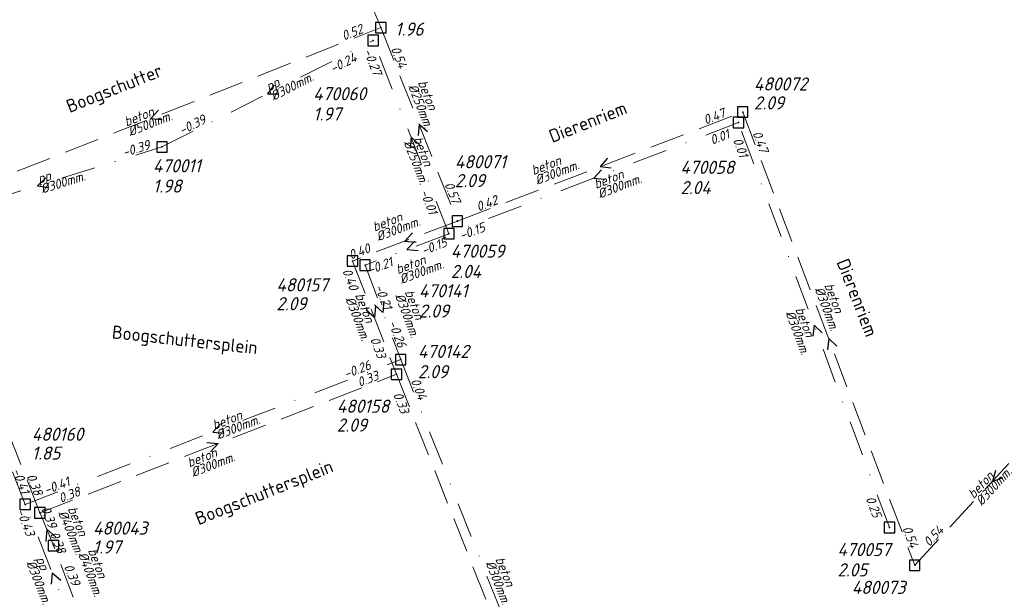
# Model space of a CAD drawing. Header units: metres. Extents: x 152202 to 157341, y 461610 to 468701.
# Tile 117 of 238: x 154988 to 155129, y 464130 to 464212. Entities that reach past the tile are written whole.
import ezdxf
from ezdxf.enums import TextEntityAlignment as Align

# ---------------------------------------------------------------- set-up
doc = ezdxf.new("R2010")
doc.units = ezdxf.units.M
doc.header["$PDMODE"] = 64
doc.header["$PDSIZE"] = 1.5
doc.linetypes.add('RI-HWA', pattern=[7.4, 5, -2.4])
doc.linetypes.add('RI-VWA', pattern=[11, 5, -3, 0, -3])
doc.layers.get('0').update_dxf_attribs({"linetype": 'CONTINUOUS'})
for name, color, linetype, lineweight in [('B-OI-RI-HWA-BOB-T18', 150, 'CONTINUOUS', 18), ('B-OI-RI-HWA-MATERIAAL-T18', 150, 'CONTINUOUS', 18), ('B-OI-RI-HWA-PUTDEKSELHOOGTE-T25', 150, 'CONTINUOUS', 25), ('B-OI-RI-HWA-PUTNUMMER-T25', 150, 'CONTINUOUS', 25), ('B-OI-RI-HWA_DIAMETER-T18', 150, 'CONTINUOUS', 18), ('B-OI-RI-HWA_RIOOLPUT-S', 150, 'CONTINUOUS', 25), ('B-OI-RI-HWA_TRANSPORTLEIDING-G', 150, 'RI-HWA', 18), ('B-OI-RI-STROOMRICHTING-S', 252, 'CONTINUOUS', 25), ('B-OI-RI-VWA-BOB-T18', 34, 'CONTINUOUS', 18), ('B-OI-RI-VWA-DIAMETER-T18', 34, 'CONTINUOUS', 18), ('B-OI-RI-VWA-MATERIAAL-T18', 34, 'CONTINUOUS', 18), ('B-OI-RI-VWA_PUTDEKSELHOOGTE-T25', 34, 'CONTINUOUS', 25), ('B-OI-RI-VWA_PUTNUMMER-T25', 34, 'CONTINUOUS', 25), ('B-OI-RI-VWA_RIOOLPUT-S', 34, 'CONTINUOUS', 25), ('B-OI-RI-VWA_TRANSPORTLEIDING-G', 34, 'RI-VWA', 18), ('B-RO-OG-TOPOGRAFIE-T18', 2, 'CONTINUOUS', 18)]:
    doc.layers.add(name, color=color, linetype=linetype, lineweight=lineweight)
doc.styles.add('NLCS-ISO-M200-T18', font='NLCS-ISO.ttf', dxfattribs={"height": 360})
doc.styles.add('NLCS-ISO-M750-T18_CURSIEF', font='NLCS-ISO.ttf', dxfattribs={"oblique": 15, "height": 1.35})
doc.styles.add('NLCS-ISO-M750-T25_CURSIEF', font='NLCS-ISO.ttf', dxfattribs={"oblique": 15, "height": 1.875})

# ---------------------------------------------------------------- blocks, each defined once
blk = doc.blocks.new('ACMAP_ANN_TEMPLATE_hwa-diam')
at = {"style": 'NLCS-ISO-M750-T18_CURSIEF', "oblique": 15}
blk.add_attdef('hwa-diam', (-3.7, -1.3), '', height=1.35, dxfattribs=at)
blk = doc.blocks.new('ACMAP_ANN_TEMPLATE_hwa-materiaal')
at = {"style": 'NLCS-ISO-M750-T18_CURSIEF', "oblique": 15}
blk.add_attdef('hwa-mat', (-3.7, 0.2), '', height=1.35, dxfattribs=at)
blk = doc.blocks.new('ACMAP_ANN_TEMPLATE_hwa-nap-l')
at = {"style": 'NLCS-ISO-M750-T18_CURSIEF', "oblique": 15}
blk.add_attdef('hwa-nap-l', (3.3, 0.2), '', height=1.35, dxfattribs=at)
blk = doc.blocks.new('ACMAP_ANN_TEMPLATE_hwa-nap-r')
at = {"style": 'NLCS-ISO-M750-T18_CURSIEF', "oblique": 15}
blk.add_attdef('hwa-nap-r', (-5.6, 0.2), '', height=1.35, dxfattribs=at)
blk = doc.blocks.new('ACMAP_ANN_TEMPLATE_vwa-diam')
at = {"style": 'NLCS-ISO-M750-T18_CURSIEF', "oblique": 15}
blk.add_attdef('vwa-diam', (0.3, -1.3), '', height=1.35, dxfattribs=at)
blk = doc.blocks.new('ACMAP_ANN_TEMPLATE_vwa-materiaal')
at = {"style": 'NLCS-ISO-M750-T18_CURSIEF', "oblique": 15}
blk.add_attdef('vwa-mat', (0.3, 0.2), '', height=1.35, dxfattribs=at)
blk = doc.blocks.new('ACMAP_ANN_TEMPLATE_vwa-nap-l')
at = {"style": 'NLCS-ISO-M750-T18_CURSIEF', "oblique": 15}
blk.add_attdef('vwa-nap-l', (3.3, 0.2), '', height=1.35, dxfattribs=at)
blk = doc.blocks.new('ACMAP_ANN_TEMPLATE_vwa-nap-r')
at = {"style": 'NLCS-ISO-M750-T18_CURSIEF', "oblique": 15}
blk.add_attdef('vwa-nap-r', (-5.6, 0.2), '', height=1.35, dxfattribs=at)
blk = doc.blocks.new('ACMAP_ANN_TEMPLATE_hwa-puth')
at = {"color": 0, "linetype": 'ByBlock', "style": 'NLCS-ISO-M750-T25_CURSIEF', "oblique": 15}
blk.add_attdef('hwa-puth', (-9, -6.8), '', height=1.88, dxfattribs=at)
blk = doc.blocks.new('ACMAP_ANN_TEMPLATE_hwa-putnr')
at = {"color": 0, "linetype": 'ByBlock', "style": 'NLCS-ISO-M750-T25_CURSIEF', "oblique": 15}
blk.add_attdef('hwa-putnr', (-9, -4.1), '', height=1.88, dxfattribs=at)
blk = doc.blocks.new('ACMAP_ANN_TEMPLATE_vwa-puth')
at = {"style": 'NLCS-ISO-M750-T25_CURSIEF', "oblique": 15}
blk.add_attdef('vwa-puth', (-3, 5), '', height=1.88, dxfattribs=at)
blk = doc.blocks.new('ACMAP_ANN_TEMPLATE_vwa-putnr')
at = {"style": 'NLCS-ISO-M750-T25_CURSIEF', "oblique": 15}
blk.add_attdef('vaw-putnr', (-3, 7.9), '', height=1.88, dxfattribs=at)

msp = doc.modelspace()

# ---------------------------------------------------------------- linework, layer by layer
at = {"layer": 'B-OI-RI-HWA_RIOOLPUT-S'}
for p in [(155039.36, 464211.07), (155091.1, 464199), (155050.3, 464183.4), (155035.3, 464177.7), (155041.6, 464161.5), (154990.6, 464141.7), (154992.55, 464137.01), (155115.7, 464134.2)]:
    msp.add_point(p, dxfattribs=at)
at = {"layer": 'B-OI-RI-HWA_TRANSPORTLEIDING-G'}
for p, q in [((155012.75, 464276.17), (155039.36, 464211.07)), ((154973.61, 464185.09), (155039.36, 464211.07)), ((155039.36, 464211.07), (155050.3, 464183.4)), ((155050.3, 464183.4), (155091.1, 464199)), ((155091.1, 464199), (155115.7, 464134.2)), ((154990.6, 464141.7), (154973.61, 464185.09)), ((155050.3, 464183.4), (155035.3, 464177.7)), ((155035.3, 464177.7), (155041.6, 464161.5)), ((154990.6, 464141.7), (155041.6, 464161.5)), ((155041.6, 464161.5), (155070.1, 464089.8)), ((155115.7, 464134.2), (155137.9, 464158.2)), ((154992.55, 464137.01), (154990.6, 464141.7)), ((154998.01, 464122.72), (154992.55, 464137.01))]:
    msp.add_line(p, q, dxfattribs=at)
at = {"layer": 'B-OI-RI-STROOMRICHTING-S'}
for points in [[(155024.12, 464202.91), (155023.16, 464201.61), (155024.77, 464201.62)], [(155007.56, 464199.28), (155006.48, 464198.08), (155008.09, 464197.94)], [(155046.03, 464196.16), (155044.83, 464197.23), (155044.69, 464195.63)], [(155044.88, 464194.33), (155043.68, 464195.41), (155043.54, 464193.81)], [(155071.79, 464192.39), (155070.7, 464191.2), (155072.3, 464191.04)], [(155070.89, 464190.74), (155069.8, 464189.55), (155071.4, 464189.39)], [(154991.44, 464189.59), (154990.28, 464188.47), (154991.87, 464188.22)], [(155043.89, 464181.73), (155042.8, 464180.55), (155044.4, 464180.39)], [(155044.2, 464180.53), (155043.1, 464179.35), (155044.7, 464179.18)], [(155039.81, 464171.95), (155039.65, 464170.35), (155038.47, 464171.44)], [(155038.6, 464171.2), (155038.45, 464169.6), (155037.26, 464170.68)], [(155102.48, 464167.45), (155101.3, 464168.55), (155101.13, 464166.95)], [(155104.58, 464165.51), (155103.4, 464166.6), (155103.24, 464165)], [(155016.43, 464154.44), (155015.35, 464153.25), (155016.95, 464153.1)], [(155014.5, 464151.75), (155016.1, 464151.6), (155015.02, 464150.41)], [(155127.25, 464147.75), (155126.8, 464146.2), (155128.31, 464146.77)], [(154992.89, 464138.21), (154991.58, 464139.35), (154991.45, 464137.62)], [(154993.58, 464132.01), (154992.38, 464133.09), (154992.24, 464131.48)]]:
    msp.add_lwpolyline(points, dxfattribs=at)
at = {"layer": 'B-OI-RI-VWA_RIOOLPUT-S'}
for p in [(155038.26, 464209.22), (155090.5, 464197.5), (155008.056, 464194.01), (155049.1, 464181.6), (155037.1, 464177.1), (155042.2, 464163.6), (154988.5, 464142.9), (155112.1, 464139.6)]:
    msp.add_point(p, dxfattribs=at)
at = {"layer": 'B-OI-RI-VWA_TRANSPORTLEIDING-G'}
for p, q in [((155008.056, 464194.01), (155038.26, 464209.22)), ((155049.1, 464181.6), (155038.26, 464209.22)), ((155090.5, 464197.5), (155049.1, 464181.6)), ((155112.1, 464139.6), (155090.5, 464197.5)), ((154972.51, 464182.94), (155008.056, 464194.01)), ((155049.1, 464181.6), (155037.1, 464177.1)), ((155037.1, 464177.1), (155042.2, 464163.6)), ((154988.5, 464142.9), (155042.2, 464163.6)), ((155042.2, 464163.6), (155068.6, 464097.3)), ((154988.5, 464142.9), (154984.49, 464153.2)), ((154996.26, 464123.27), (154988.5, 464142.9))]:
    msp.add_line(p, q, dxfattribs=at)

# ---------------------------------------------------------------- block references
at = {"layer": 'B-OI-RI-HWA-BOB-T18'}
ref = msp.add_blockref('ACMAP_ANN_TEMPLATE_hwa-nap-r', (155039.36, 464211.07), dxfattribs=dict(at, rotation=21.56061542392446))
ref.add_attrib('hwa-nap-r', '0.52', (155034.078, 464209.198), dxfattribs={"layer": '0', "color": 0, "linetype": 'ByBlock', "height": 1.35, "rotation": 21.56062, "style": 'NLCS-ISO-M750-T18_CURSIEF', "oblique": 15})
ref = msp.add_blockref('ACMAP_ANN_TEMPLATE_hwa-nap-l', (155039.36, 464211.07), dxfattribs=dict(at, rotation=291.572556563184))
ref.add_attrib('hwa-nap-l', '0.54', (155040.759, 464208.075), dxfattribs={"layer": '0', "color": 0, "linetype": 'ByBlock', "height": 1.35, "rotation": 291.57256, "style": 'NLCS-ISO-M750-T18_CURSIEF', "oblique": 15})
ref = msp.add_blockref('ACMAP_ANN_TEMPLATE_hwa-nap-r', (155091.1, 464199), dxfattribs=dict(at, rotation=20.92450174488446))
ref.add_attrib('hwa-nap-r', '0.47', (155085.798, 464197.187), dxfattribs={"layer": '0', "color": 0, "linetype": 'ByBlock', "height": 1.35, "rotation": 20.9245, "style": 'NLCS-ISO-M750-T18_CURSIEF', "oblique": 15})
ref = msp.add_blockref('ACMAP_ANN_TEMPLATE_hwa-nap-l', (155091.1, 464199), dxfattribs=dict(at, rotation=290.7882456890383))
ref.add_attrib('hwa-nap-l', '0.47', (155092.458, 464195.986), dxfattribs={"layer": '0', "color": 0, "linetype": 'ByBlock', "height": 1.35, "rotation": 290.78825, "style": 'NLCS-ISO-M750-T18_CURSIEF', "oblique": 15})
ref = msp.add_blockref('ACMAP_ANN_TEMPLATE_hwa-nap-r', (155050.3, 464183.4), dxfattribs=dict(at, rotation=291.572556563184))
ref.add_attrib('hwa-nap-r', '0.57', (155048.427, 464188.681), dxfattribs={"layer": '0', "color": 0, "linetype": 'ByBlock', "height": 1.35, "rotation": 291.57256, "style": 'NLCS-ISO-M750-T18_CURSIEF', "oblique": 15})
ref = msp.add_blockref('ACMAP_ANN_TEMPLATE_hwa-nap-l', (155050.3, 464183.4), dxfattribs=dict(at, rotation=20.92450174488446))
ref.add_attrib('hwa-nap-l', '0.42', (155053.311, 464184.765), dxfattribs={"layer": '0', "color": 0, "linetype": 'ByBlock', "height": 1.35, "rotation": 20.9245, "style": 'NLCS-ISO-M750-T18_CURSIEF', "oblique": 15})
ref = msp.add_blockref('ACMAP_ANN_TEMPLATE_hwa-nap-l', (155050.3, 464183.4), dxfattribs=dict(at, rotation=20.80679101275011))
ref.add_attrib('hwa-nap-l', '0.42', (155053.314, 464184.759), dxfattribs={"layer": '0', "color": 0, "linetype": 'ByBlock', "height": 1.35, "rotation": 20.80679, "style": 'NLCS-ISO-M750-T18_CURSIEF', "oblique": 15})
ref = msp.add_blockref('ACMAP_ANN_TEMPLATE_hwa-nap-r', (155040.365, 464179.673), dxfattribs=dict(at, rotation=20.80679101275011))
ref.add_attrib('hwa-nap-r', '0.40', (155035.06, 464177.871), dxfattribs={"layer": '0', "color": 0, "linetype": 'ByBlock', "height": 1.35, "rotation": 20.80679, "style": 'NLCS-ISO-M750-T18_CURSIEF', "oblique": 15})
ref = msp.add_blockref('ACMAP_ANN_TEMPLATE_hwa-nap-l', (155032.438, 464179.306), dxfattribs=dict(at, rotation=291.250505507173))
ref.add_attrib('hwa-nap-l', '0.40', (155033.821, 464176.303), dxfattribs={"layer": '0', "color": 0, "linetype": 'ByBlock', "height": 1.35, "rotation": 291.25051, "style": 'NLCS-ISO-M750-T18_CURSIEF', "oblique": 15})
ref = msp.add_blockref('ACMAP_ANN_TEMPLATE_hwa-nap-r', (155039.632, 464161.235), dxfattribs=dict(at, rotation=291.250505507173))
ref.add_attrib('hwa-nap-r', '0.33', (155037.789, 464166.527), dxfattribs={"layer": '0', "color": 0, "linetype": 'ByBlock', "height": 1.35, "rotation": 291.25051, "style": 'NLCS-ISO-M750-T18_CURSIEF', "oblique": 15})
ref = msp.add_blockref('ACMAP_ANN_TEMPLATE_hwa-nap-r', (155041.6, 464161.5), dxfattribs=dict(at, rotation=21.21796957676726))
ref.add_attrib('hwa-nap-r', '0.33', (155036.307, 464159.66), dxfattribs={"layer": '0', "color": 0, "linetype": 'ByBlock', "height": 1.35, "rotation": 21.21797, "style": 'NLCS-ISO-M750-T18_CURSIEF', "oblique": 15})
ref = msp.add_blockref('ACMAP_ANN_TEMPLATE_hwa-nap-l', (155039.681, 464161.62), dxfattribs=dict(at, rotation=291.6773032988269))
ref.add_attrib('hwa-nap-l', '0.33', (155041.086, 464158.627), dxfattribs={"layer": '0', "color": 0, "linetype": 'ByBlock', "height": 1.35, "rotation": 291.6773, "style": 'NLCS-ISO-M750-T18_CURSIEF', "oblique": 15})
ref = msp.add_blockref('ACMAP_ANN_TEMPLATE_hwa-nap-r', (154990.6, 464141.7), dxfattribs=dict(at, rotation=292.5764787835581))
ref.add_attrib('hwa-nap-r', '0.38', (154988.635, 464146.948), dxfattribs={"layer": '0', "color": 0, "linetype": 'ByBlock', "height": 1.35, "rotation": 292.57648, "style": 'NLCS-ISO-M750-T18_CURSIEF', "oblique": 15})
ref = msp.add_blockref('ACMAP_ANN_TEMPLATE_hwa-nap-l', (154990.6, 464141.7), dxfattribs=dict(at, rotation=21.21796957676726))
ref.add_attrib('hwa-nap-l', '0.38', (154993.604, 464143.081), dxfattribs={"layer": '0', "color": 0, "linetype": 'ByBlock', "height": 1.35, "rotation": 21.21797, "style": 'NLCS-ISO-M750-T18_CURSIEF', "oblique": 15})
ref = msp.add_blockref('ACMAP_ANN_TEMPLATE_hwa-nap-r', (154992.55, 464137.01), dxfattribs=dict(at, rotation=290.9111254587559))
ref.add_attrib('hwa-nap-r', '0.39', (154990.738, 464142.313), dxfattribs={"layer": '0', "color": 0, "linetype": 'ByBlock', "height": 1.35, "rotation": 290.91113, "style": 'NLCS-ISO-M750-T18_CURSIEF', "oblique": 15})
ref = msp.add_blockref('ACMAP_ANN_TEMPLATE_hwa-nap-l', (154990.6, 464141.7), dxfattribs=dict(at, rotation=291.3835661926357))
ref.add_attrib('hwa-nap-l', '0.38', (154991.989, 464138.7), dxfattribs={"layer": '0', "color": 0, "linetype": 'ByBlock', "height": 1.35, "rotation": 291.38357, "style": 'NLCS-ISO-M750-T18_CURSIEF', "oblique": 15})
ref = msp.add_blockref('ACMAP_ANN_TEMPLATE_hwa-nap-r', (155115.7, 464134.2), dxfattribs=dict(at, rotation=290.7882456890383))
ref.add_attrib('hwa-nap-r', '0.54', (155113.899, 464139.506), dxfattribs={"layer": '0', "color": 0, "linetype": 'ByBlock', "height": 1.35, "rotation": 290.78825, "style": 'NLCS-ISO-M750-T18_CURSIEF', "oblique": 15})
ref = msp.add_blockref('ACMAP_ANN_TEMPLATE_hwa-nap-l', (155115.7, 464134.2), dxfattribs=dict(at, rotation=47.23117460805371))
ref.add_attrib('hwa-nap-l', '0.54', (155117.794, 464136.758), dxfattribs={"layer": '0', "color": 0, "linetype": 'ByBlock', "height": 1.35, "rotation": 47.23117, "style": 'NLCS-ISO-M750-T18_CURSIEF', "oblique": 15})
ref = msp.add_blockref('ACMAP_ANN_TEMPLATE_hwa-nap-l', (154992.55, 464137.01), dxfattribs=dict(at, rotation=292.5764787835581))
ref.add_attrib('hwa-nap-l', '0.39', (154994.002, 464134.04), dxfattribs={"layer": '0', "color": 0, "linetype": 'ByBlock', "height": 1.35, "rotation": 292.57648, "style": 'NLCS-ISO-M750-T18_CURSIEF', "oblique": 15})
at = {"layer": 'B-OI-RI-HWA-MATERIAAL-T18'}
ref = msp.add_blockref('ACMAP_ANN_TEMPLATE_hwa-materiaal', (155045.796, 464199.724), dxfattribs=dict(at, rotation=291.572556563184))
ref.add_attrib('hwa-mat', 'beton', (155044.622, 464203.238), dxfattribs={"layer": '0', "color": 0, "linetype": 'ByBlock', "height": 1.35, "rotation": 291.57256, "style": 'NLCS-ISO-M750-T18_CURSIEF', "oblique": 15})
ref = msp.add_blockref('ACMAP_ANN_TEMPLATE_hwa-materiaal', (155006.485, 464198.08), dxfattribs=dict(at, rotation=21.56061542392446))
ref.add_attrib('hwa-mat', 'beton', (155002.97, 464196.906), dxfattribs={"layer": '0', "color": 0, "linetype": 'ByBlock', "height": 1.35, "rotation": 21.56062, "style": 'NLCS-ISO-M750-T18_CURSIEF', "oblique": 15})
ref = msp.add_blockref('ACMAP_ANN_TEMPLATE_hwa-materiaal', (155064.701, 464191.098), dxfattribs=dict(at, rotation=20.92450174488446))
ref.add_attrib('hwa-mat', 'beton', (155061.173, 464189.964), dxfattribs={"layer": '0', "color": 0, "linetype": 'ByBlock', "height": 1.35, "rotation": 20.9245, "style": 'NLCS-ISO-M750-T18_CURSIEF', "oblique": 15})
ref = msp.add_blockref('ACMAP_ANN_TEMPLATE_hwa-materiaal', (155041.99, 464183.029), dxfattribs=dict(at, rotation=20.80679101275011))
ref.add_attrib('hwa-mat', 'beton', (155038.46, 464181.902), dxfattribs={"layer": '0', "color": 0, "linetype": 'ByBlock', "height": 1.35, "rotation": 20.80679, "style": 'NLCS-ISO-M750-T18_CURSIEF', "oblique": 15})
ref = msp.add_blockref('ACMAP_ANN_TEMPLATE_hwa-materiaal', (155103.877, 464170.711), dxfattribs=dict(at, rotation=290.7882456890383))
ref.add_attrib('hwa-mat', 'beton', (155102.751, 464174.241), dxfattribs={"layer": '0', "color": 0, "linetype": 'ByBlock', "height": 1.35, "rotation": 290.78825, "style": 'NLCS-ISO-M750-T18_CURSIEF', "oblique": 15})
ref = msp.add_blockref('ACMAP_ANN_TEMPLATE_hwa-materiaal', (155036.804, 464169.315), dxfattribs=dict(at, rotation=291.250505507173))
ref.add_attrib('hwa-mat', 'beton', (155035.649, 464172.836), dxfattribs={"layer": '0', "color": 0, "linetype": 'ByBlock', "height": 1.35, "rotation": 291.25051, "style": 'NLCS-ISO-M750-T18_CURSIEF', "oblique": 15})
ref = msp.add_blockref('ACMAP_ANN_TEMPLATE_hwa-materiaal', (155015.494, 464149.331), dxfattribs=dict(at, rotation=21.21796957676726))
ref.add_attrib('hwa-mat', 'beton', (155011.973, 464148.179), dxfattribs={"layer": '0', "color": 0, "linetype": 'ByBlock', "height": 1.35, "rotation": 21.21797, "style": 'NLCS-ISO-M750-T18_CURSIEF', "oblique": 15})
ref = msp.add_blockref('ACMAP_ANN_TEMPLATE_hwa-materiaal', (155126.8, 464146.2), dxfattribs=dict(at, rotation=47.23117460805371))
ref.add_attrib('hwa-mat', 'beton', (155124.141, 464143.62), dxfattribs={"layer": '0', "color": 0, "linetype": 'ByBlock', "height": 1.35, "rotation": 47.23117, "style": 'NLCS-ISO-M750-T18_CURSIEF', "oblique": 15})
ref = msp.add_blockref('ACMAP_ANN_TEMPLATE_hwa-materiaal', (154995.795, 464138.791), dxfattribs=dict(at, rotation=292.5764787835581))
ref.add_attrib('hwa-mat', 'beton', (154994.559, 464142.284), dxfattribs={"layer": '0', "color": 0, "linetype": 'ByBlock', "height": 1.35, "rotation": 292.57648, "style": 'NLCS-ISO-M750-T18_CURSIEF', "oblique": 15})
ref = msp.add_blockref('ACMAP_ANN_TEMPLATE_hwa-materiaal', (154998.573, 464132.801), dxfattribs=dict(at, rotation=290.9111254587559))
ref.add_attrib('hwa-mat', 'beton', (154997.44, 464136.329), dxfattribs={"layer": '0', "color": 0, "linetype": 'ByBlock', "height": 1.35, "rotation": 290.91113, "style": 'NLCS-ISO-M750-T18_CURSIEF', "oblique": 15})
at = {"layer": 'B-OI-RI-HWA-PUTDEKSELHOOGTE-T25'}
for p, values in [((155050.413, 464216.714), {'hwa-puth': '1.96'}), ((155101.704, 464206.171), {'hwa-puth': '2.09'}), ((155058.947, 464195.053), {'hwa-puth': '2.09'}), ((155033.424, 464177.456), {'hwa-puth': '2.09'}), ((155042.065, 464160.108), {'hwa-puth': '2.09'}), ((154998.454, 464156.098), {'hwa-puth': '1.85'}), ((155007.205, 464142.672), {'hwa-puth': '1.97'})]:
    msp.add_blockref('ACMAP_ANN_TEMPLATE_hwa-puth', p, dxfattribs=at).add_auto_attribs(values)
at = {"layer": 'B-OI-RI-HWA-PUTNUMMER-T25'}
for p, values in [((155101.704, 464206.171), {'hwa-putnr': '480072'}), ((155058.947, 464195.053), {'hwa-putnr': '480071'}), ((155033.424, 464177.456), {'hwa-putnr': '480157'}), ((155042.065, 464160.108), {'hwa-putnr': '480158'}), ((154998.454, 464156.098), {'hwa-putnr': '480160'}), ((155007.205, 464142.672), {'hwa-putnr': '480043'}), ((155115.7, 464134.2), {'hwa-putnr': '480073'})]:
    msp.add_blockref('ACMAP_ANN_TEMPLATE_hwa-putnr', p, dxfattribs=at).add_auto_attribs(values)
at = {"layer": 'B-OI-RI-HWA_DIAMETER-T18'}
ref = msp.add_blockref('ACMAP_ANN_TEMPLATE_hwa-diam', (155045.796, 464199.724), dxfattribs=dict(at, rotation=291.572556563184))
ref.add_attrib('hwa-diam', '%%c250mm.', (155043.227, 464202.687), dxfattribs={"layer": '0', "color": 0, "linetype": 'ByBlock', "height": 1.35, "rotation": 291.57256, "style": 'NLCS-ISO-M750-T18_CURSIEF', "oblique": 15})
ref = msp.add_blockref('ACMAP_ANN_TEMPLATE_hwa-diam', (155006.485, 464198.08), dxfattribs=dict(at, rotation=21.56061542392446))
ref.add_attrib('hwa-diam', '%%c500mm.', (155003.522, 464195.511), dxfattribs={"layer": '0', "color": 0, "linetype": 'ByBlock', "height": 1.35, "rotation": 21.56062, "style": 'NLCS-ISO-M750-T18_CURSIEF', "oblique": 15})
ref = msp.add_blockref('ACMAP_ANN_TEMPLATE_hwa-diam', (155064.701, 464191.098), dxfattribs=dict(at, rotation=20.92450174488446))
ref.add_attrib('hwa-diam', '%%c300mm.', (155061.709, 464188.563), dxfattribs={"layer": '0', "color": 0, "linetype": 'ByBlock', "height": 1.35, "rotation": 20.9245, "style": 'NLCS-ISO-M750-T18_CURSIEF', "oblique": 15})
ref = msp.add_blockref('ACMAP_ANN_TEMPLATE_hwa-diam', (155041.99, 464183.029), dxfattribs=dict(at, rotation=20.80679101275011))
ref.add_attrib('hwa-diam', '%%c300mm.', (155038.993, 464180.5), dxfattribs={"layer": '0', "color": 0, "linetype": 'ByBlock', "height": 1.35, "rotation": 20.80679, "style": 'NLCS-ISO-M750-T18_CURSIEF', "oblique": 15})
ref = msp.add_blockref('ACMAP_ANN_TEMPLATE_hwa-diam', (155103.877, 464170.711), dxfattribs=dict(at, rotation=290.7882456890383))
ref.add_attrib('hwa-diam', '%%c300mm.', (155101.349, 464173.709), dxfattribs={"layer": '0', "color": 0, "linetype": 'ByBlock', "height": 1.35, "rotation": 290.78825, "style": 'NLCS-ISO-M750-T18_CURSIEF', "oblique": 15})
ref = msp.add_blockref('ACMAP_ANN_TEMPLATE_hwa-diam', (155036.804, 464169.315), dxfattribs=dict(at, rotation=291.250505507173))
ref.add_attrib('hwa-diam', '%%c300mm.', (155034.251, 464172.293), dxfattribs={"layer": '0', "color": 0, "linetype": 'ByBlock', "height": 1.35, "rotation": 291.25051, "style": 'NLCS-ISO-M750-T18_CURSIEF', "oblique": 15})
ref = msp.add_blockref('ACMAP_ANN_TEMPLATE_hwa-diam', (155015.494, 464149.331), dxfattribs=dict(at, rotation=21.21796957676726))
ref.add_attrib('hwa-diam', '%%c300mm.', (155012.516, 464146.78), dxfattribs={"layer": '0', "color": 0, "linetype": 'ByBlock', "height": 1.35, "rotation": 21.21797, "style": 'NLCS-ISO-M750-T18_CURSIEF', "oblique": 15})
ref = msp.add_blockref('ACMAP_ANN_TEMPLATE_hwa-diam', (155126.8, 464146.2), dxfattribs=dict(at, rotation=47.23117460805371))
ref.add_attrib('hwa-diam', '%%c300mm.', (155125.242, 464142.601), dxfattribs={"layer": '0', "color": 0, "linetype": 'ByBlock', "height": 1.35, "rotation": 47.23117, "style": 'NLCS-ISO-M750-T18_CURSIEF', "oblique": 15})
ref = msp.add_blockref('ACMAP_ANN_TEMPLATE_hwa-diam', (154995.795, 464138.791), dxfattribs=dict(at, rotation=292.5764787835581))
ref.add_attrib('hwa-diam', '%%c400mm.', (154993.174, 464141.708), dxfattribs={"layer": '0', "color": 0, "linetype": 'ByBlock', "height": 1.35, "rotation": 292.57648, "style": 'NLCS-ISO-M750-T18_CURSIEF', "oblique": 15})
ref = msp.add_blockref('ACMAP_ANN_TEMPLATE_hwa-diam', (154998.573, 464132.801), dxfattribs=dict(at, rotation=290.9111254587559))
ref.add_attrib('hwa-diam', '%%c400mm.', (154996.038, 464135.794), dxfattribs={"layer": '0', "color": 0, "linetype": 'ByBlock', "height": 1.35, "rotation": 290.91113, "style": 'NLCS-ISO-M750-T18_CURSIEF', "oblique": 15})
at = {"layer": 'B-OI-RI-VWA-BOB-T18'}
ref = msp.add_blockref('ACMAP_ANN_TEMPLATE_vwa-nap-r', (155037.597, 464206.865), dxfattribs=dict(at, rotation=26.72871399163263))
ref.add_attrib('vwa-nap-r', '-0.24', (155032.505, 464204.525), dxfattribs={"layer": '0', "color": 0, "linetype": 'ByBlock', "height": 1.35, "rotation": 26.72871, "style": 'NLCS-ISO-M750-T18_CURSIEF', "oblique": 15})
ref = msp.add_blockref('ACMAP_ANN_TEMPLATE_vwa-nap-r', (155038.718, 464202.465), dxfattribs=dict(at, rotation=291.4284793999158))
ref.add_attrib('vwa-nap-r', '-0.27', (155036.858, 464207.751), dxfattribs={"layer": '0', "color": 0, "linetype": 'ByBlock', "height": 1.35, "rotation": 291.42848, "style": 'NLCS-ISO-M750-T18_CURSIEF', "oblique": 15})
ref = msp.add_blockref('ACMAP_ANN_TEMPLATE_vwa-nap-l', (155008.056, 464194.01), dxfattribs=dict(at, rotation=26.72871399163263))
ref.add_attrib('vwa-nap-l', '-0.39', (155010.913, 464195.673), dxfattribs={"layer": '0', "color": 0, "linetype": 'ByBlock', "height": 1.35, "rotation": 26.72871, "style": 'NLCS-ISO-M750-T18_CURSIEF', "oblique": 15})
ref = msp.add_blockref('ACMAP_ANN_TEMPLATE_vwa-nap-l', (155083.738, 464192.929), dxfattribs=dict(at, rotation=21.00968403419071))
ref.add_attrib('vwa-nap-l', '0.01', (155086.747, 464194.299), dxfattribs={"layer": '0', "color": 0, "linetype": 'ByBlock', "height": 1.35, "rotation": 21.00968, "style": 'NLCS-ISO-M750-T18_CURSIEF', "oblique": 15})
ref = msp.add_blockref('ACMAP_ANN_TEMPLATE_vwa-nap-r', (155091.454, 464189.694), dxfattribs=dict(at, rotation=290.4583820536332))
ref.add_attrib('vwa-nap-r', '0.01', (155089.684, 464195.01), dxfattribs={"layer": '0', "color": 0, "linetype": 'ByBlock', "height": 1.35, "rotation": 290.45838, "style": 'NLCS-ISO-M750-T18_CURSIEF', "oblique": 15})
ref = msp.add_blockref('ACMAP_ANN_TEMPLATE_vwa-nap-r', (155008.056, 464194.01), dxfattribs=dict(at, rotation=17.29802207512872))
ref.add_attrib('vwa-nap-r', '-0.39', (155002.65, 464192.536), dxfattribs={"layer": '0', "color": 0, "linetype": 'ByBlock', "height": 1.35, "rotation": 17.29802, "style": 'NLCS-ISO-M750-T18_CURSIEF', "oblique": 15})
ref = msp.add_blockref('ACMAP_ANN_TEMPLATE_vwa-nap-l', (155043.528, 464190.658), dxfattribs=dict(at, rotation=291.4284793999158))
ref.add_attrib('vwa-nap-l', '-0.01', (155044.92, 464187.659), dxfattribs={"layer": '0', "color": 0, "linetype": 'ByBlock', "height": 1.35, "rotation": 291.42848, "style": 'NLCS-ISO-M750-T18_CURSIEF', "oblique": 15})
ref = msp.add_blockref('ACMAP_ANN_TEMPLATE_vwa-nap-l', (155047.884, 464179.323), dxfattribs=dict(at, rotation=20.55604521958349))
ref.add_attrib('vwa-nap-l', '-0.15', (155050.904, 464180.669), dxfattribs={"layer": '0', "color": 0, "linetype": 'ByBlock', "height": 1.35, "rotation": 20.55605, "style": 'NLCS-ISO-M750-T18_CURSIEF', "oblique": 15})
ref = msp.add_blockref('ACMAP_ANN_TEMPLATE_vwa-nap-r', (155050.772, 464180.335), dxfattribs=dict(at, rotation=21.00968403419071))
ref.add_attrib('vwa-nap-r', '-0.15', (155045.472, 464178.514), dxfattribs={"layer": '0', "color": 0, "linetype": 'ByBlock', "height": 1.35, "rotation": 21.00968, "style": 'NLCS-ISO-M750-T18_CURSIEF', "oblique": 15})
ref = msp.add_blockref('ACMAP_ANN_TEMPLATE_vwa-nap-r', (155043.077, 464177.505), dxfattribs=dict(at, rotation=20.55604521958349))
ref.add_attrib('vwa-nap-r', '-0.21', (155037.763, 464175.726), dxfattribs={"layer": '0', "color": 0, "linetype": 'ByBlock', "height": 1.35, "rotation": 20.55605, "style": 'NLCS-ISO-M750-T18_CURSIEF', "oblique": 15})
ref = msp.add_blockref('ACMAP_ANN_TEMPLATE_vwa-nap-l', (155037.1, 464177.1), dxfattribs=dict(at, rotation=290.6954507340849))
ref.add_attrib('vwa-nap-l', '-0.21', (155038.453, 464174.084), dxfattribs={"layer": '0', "color": 0, "linetype": 'ByBlock', "height": 1.35, "rotation": 290.69545, "style": 'NLCS-ISO-M750-T18_CURSIEF', "oblique": 15})
ref = msp.add_blockref('ACMAP_ANN_TEMPLATE_vwa-nap-r', (155042.2, 464163.6), dxfattribs=dict(at, rotation=290.6954507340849))
ref.add_attrib('vwa-nap-r', '-0.26', (155040.408, 464168.909), dxfattribs={"layer": '0', "color": 0, "linetype": 'ByBlock', "height": 1.35, "rotation": 290.69545, "style": 'NLCS-ISO-M750-T18_CURSIEF', "oblique": 15})
ref = msp.add_blockref('ACMAP_ANN_TEMPLATE_vwa-nap-r', (155039.677, 464162.693), dxfattribs=dict(at, rotation=21.08039707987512))
ref.add_attrib('vwa-nap-r', '-0.26', (155034.38, 464160.865), dxfattribs={"layer": '0', "color": 0, "linetype": 'ByBlock', "height": 1.35, "rotation": 21.0804, "style": 'NLCS-ISO-M750-T18_CURSIEF', "oblique": 15})
ref = msp.add_blockref('ACMAP_ANN_TEMPLATE_vwa-nap-l', (155042.2, 464163.6), dxfattribs=dict(at, rotation=291.7119547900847))
ref.add_attrib('vwa-nap-l', '0.04', (155043.607, 464160.608), dxfattribs={"layer": '0', "color": 0, "linetype": 'ByBlock', "height": 1.35, "rotation": 291.71195, "style": 'NLCS-ISO-M750-T18_CURSIEF', "oblique": 15})
ref = msp.add_blockref('ACMAP_ANN_TEMPLATE_vwa-nap-l', (154985.221, 464150.798), dxfattribs=dict(at, rotation=291.2719776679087))
ref.add_attrib('vwa-nap-l', '-0.41', (154986.604, 464147.795), dxfattribs={"layer": '0', "color": 0, "linetype": 'ByBlock', "height": 1.35, "rotation": 291.27198, "style": 'NLCS-ISO-M750-T18_CURSIEF', "oblique": 15})
ref = msp.add_blockref('ACMAP_ANN_TEMPLATE_vwa-nap-l', (154988.5, 464142.9), dxfattribs=dict(at, rotation=21.08039707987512))
ref.add_attrib('vwa-nap-l', '-0.41', (154991.507, 464144.274), dxfattribs={"layer": '0', "color": 0, "linetype": 'ByBlock', "height": 1.35, "rotation": 21.0804, "style": 'NLCS-ISO-M750-T18_CURSIEF', "oblique": 15})
ref = msp.add_blockref('ACMAP_ANN_TEMPLATE_vwa-nap-l', (155107.324, 464146.791), dxfattribs=dict(at, rotation=290.4583820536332))
ref.add_attrib('vwa-nap-l', '0.25', (155108.665, 464143.769), dxfattribs={"layer": '0', "color": 0, "linetype": 'ByBlock', "height": 1.35, "rotation": 290.45838, "style": 'NLCS-ISO-M750-T18_CURSIEF', "oblique": 15})
ref = msp.add_blockref('ACMAP_ANN_TEMPLATE_vwa-nap-r', (154989.088, 464136.708), dxfattribs=dict(at, rotation=291.5695460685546))
ref.add_attrib('vwa-nap-r', '-0.43', (154987.215, 464141.989), dxfattribs={"layer": '0', "color": 0, "linetype": 'ByBlock', "height": 1.35, "rotation": 291.56955, "style": 'NLCS-ISO-M750-T18_CURSIEF', "oblique": 15})
at = {"layer": 'B-OI-RI-VWA-DIAMETER-T18'}
ref = msp.add_blockref('ACMAP_ANN_TEMPLATE_vwa-diam', (155023.158, 464201.615), dxfattribs=dict(at, rotation=26.72871399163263))
ref.add_attrib('vwa-diam', '%%c300mm.', (155024.011, 464200.589), dxfattribs={"layer": '0', "color": 0, "linetype": 'ByBlock', "height": 1.35, "rotation": 26.72871, "style": 'NLCS-ISO-M750-T18_CURSIEF', "oblique": 15})
ref = msp.add_blockref('ACMAP_ANN_TEMPLATE_vwa-diam', (155043.68, 464195.41), dxfattribs=dict(at, rotation=291.4284793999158))
ref.add_attrib('vwa-diam', '%%c250mm.', (155042.579, 464194.656), dxfattribs={"layer": '0', "color": 0, "linetype": 'ByBlock', "height": 1.35, "rotation": 291.42848, "style": 'NLCS-ISO-M750-T18_CURSIEF', "oblique": 15})
ref = msp.add_blockref('ACMAP_ANN_TEMPLATE_vwa-diam', (154990.283, 464188.475), dxfattribs=dict(at, rotation=17.29802207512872))
ref.add_attrib('vwa-diam', '%%c300mm.', (154990.956, 464187.323), dxfattribs={"layer": '0', "color": 0, "linetype": 'ByBlock', "height": 1.35, "rotation": 17.29802, "style": 'NLCS-ISO-M750-T18_CURSIEF', "oblique": 15})
ref = msp.add_blockref('ACMAP_ANN_TEMPLATE_vwa-diam', (155069.916, 464187.702), dxfattribs=dict(at, rotation=21.00968403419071))
ref.add_attrib('vwa-diam', '%%c300mm.', (155070.662, 464186.596), dxfattribs={"layer": '0', "color": 0, "linetype": 'ByBlock', "height": 1.35, "rotation": 21.00968, "style": 'NLCS-ISO-M750-T18_CURSIEF', "oblique": 15})
ref = msp.add_blockref('ACMAP_ANN_TEMPLATE_vwa-diam', (155041.58, 464175.504), dxfattribs=dict(at, rotation=20.55604521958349))
ref.add_attrib('vwa-diam', '%%c300mm.', (155042.318, 464174.392), dxfattribs={"layer": '0', "color": 0, "linetype": 'ByBlock', "height": 1.35, "rotation": 20.55605, "style": 'NLCS-ISO-M750-T18_CURSIEF', "oblique": 15})
ref = msp.add_blockref('ACMAP_ANN_TEMPLATE_vwa-diam', (155042.46, 464173.5), dxfattribs=dict(at, rotation=290.6954507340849))
ref.add_attrib('vwa-diam', '%%c300mm.', (155041.35, 464172.76), dxfattribs={"layer": '0', "color": 0, "linetype": 'ByBlock', "height": 1.35, "rotation": 290.69545, "style": 'NLCS-ISO-M750-T18_CURSIEF', "oblique": 15})
ref = msp.add_blockref('ACMAP_ANN_TEMPLATE_vwa-diam', (155098.306, 464171.032), dxfattribs=dict(at, rotation=290.4583820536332))
ref.add_attrib('vwa-diam', '%%c300mm.', (155097.193, 464170.296), dxfattribs={"layer": '0', "color": 0, "linetype": 'ByBlock', "height": 1.35, "rotation": 290.45838, "style": 'NLCS-ISO-M750-T18_CURSIEF', "oblique": 15})
ref = msp.add_blockref('ACMAP_ANN_TEMPLATE_vwa-diam', (155015.35, 464153.25), dxfattribs=dict(at, rotation=21.08039707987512))
ref.add_attrib('vwa-diam', '%%c300mm.', (155016.098, 464152.145), dxfattribs={"layer": '0', "color": 0, "linetype": 'ByBlock', "height": 1.35, "rotation": 21.0804, "style": 'NLCS-ISO-M750-T18_CURSIEF', "oblique": 15})
ref = msp.add_blockref('ACMAP_ANN_TEMPLATE_vwa-diam', (154989.724, 464135.339), dxfattribs=dict(at, rotation=291.5695460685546))
ref.add_attrib('vwa-diam', '%%c300mm.', (154988.625, 464134.582), dxfattribs={"layer": '0', "color": 0, "linetype": 'ByBlock', "height": 1.35, "rotation": 291.56955, "style": 'NLCS-ISO-M750-T18_CURSIEF', "oblique": 15})
ref = msp.add_blockref('ACMAP_ANN_TEMPLATE_vwa-diam', (155055.4, 464135.298), dxfattribs=dict(at, rotation=291.7119547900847))
ref.add_attrib('vwa-diam', '%%c300mm.', (155054.303, 464134.538), dxfattribs={"layer": '0', "color": 0, "linetype": 'ByBlock', "height": 1.35, "rotation": 291.71195, "style": 'NLCS-ISO-M750-T18_CURSIEF', "oblique": 15})
at = {"layer": 'B-OI-RI-VWA-MATERIAAL-T18'}
ref = msp.add_blockref('ACMAP_ANN_TEMPLATE_vwa-materiaal', (155023.158, 464201.615), dxfattribs=dict(at, rotation=26.72871399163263))
ref.add_attrib('vwa-mat', 'pp', (155023.336, 464201.929), dxfattribs={"layer": '0', "color": 0, "linetype": 'ByBlock', "height": 1.35, "rotation": 26.72871, "style": 'NLCS-ISO-M750-T18_CURSIEF', "oblique": 15})
ref = msp.add_blockref('ACMAP_ANN_TEMPLATE_vwa-materiaal', (155043.68, 464195.41), dxfattribs=dict(at, rotation=291.4284793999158))
ref.add_attrib('vwa-mat', 'beton', (155043.976, 464195.204), dxfattribs={"layer": '0', "color": 0, "linetype": 'ByBlock', "height": 1.35, "rotation": 291.42848, "style": 'NLCS-ISO-M750-T18_CURSIEF', "oblique": 15})
ref = msp.add_blockref('ACMAP_ANN_TEMPLATE_vwa-materiaal', (154990.283, 464188.475), dxfattribs=dict(at, rotation=17.29802207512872))
ref.add_attrib('vwa-mat', 'pp', (154990.51, 464188.755), dxfattribs={"layer": '0', "color": 0, "linetype": 'ByBlock', "height": 1.35, "rotation": 17.29802, "style": 'NLCS-ISO-M750-T18_CURSIEF', "oblique": 15})
ref = msp.add_blockref('ACMAP_ANN_TEMPLATE_vwa-materiaal', (155069.916, 464187.702), dxfattribs=dict(at, rotation=21.00968403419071))
ref.add_attrib('vwa-mat', 'beton', (155070.124, 464187.996), dxfattribs={"layer": '0', "color": 0, "linetype": 'ByBlock', "height": 1.35, "rotation": 21.00968, "style": 'NLCS-ISO-M750-T18_CURSIEF', "oblique": 15})
ref = msp.add_blockref('ACMAP_ANN_TEMPLATE_vwa-materiaal', (155041.58, 464175.504), dxfattribs=dict(at, rotation=20.55604521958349))
ref.add_attrib('vwa-mat', 'beton', (155041.791, 464175.797), dxfattribs={"layer": '0', "color": 0, "linetype": 'ByBlock', "height": 1.35, "rotation": 20.55605, "style": 'NLCS-ISO-M750-T18_CURSIEF', "oblique": 15})
ref = msp.add_blockref('ACMAP_ANN_TEMPLATE_vwa-materiaal', (155042.46, 464173.5), dxfattribs=dict(at, rotation=290.6954507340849))
ref.add_attrib('vwa-mat', 'beton', (155042.753, 464173.29), dxfattribs={"layer": '0', "color": 0, "linetype": 'ByBlock', "height": 1.35, "rotation": 290.69545, "style": 'NLCS-ISO-M750-T18_CURSIEF', "oblique": 15})
ref = msp.add_blockref('ACMAP_ANN_TEMPLATE_vwa-materiaal', (155098.306, 464171.032), dxfattribs=dict(at, rotation=290.4583820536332))
ref.add_attrib('vwa-mat', 'beton', (155098.598, 464170.82), dxfattribs={"layer": '0', "color": 0, "linetype": 'ByBlock', "height": 1.35, "rotation": 290.45838, "style": 'NLCS-ISO-M750-T18_CURSIEF', "oblique": 15})
ref = msp.add_blockref('ACMAP_ANN_TEMPLATE_vwa-materiaal', (155015.35, 464153.25), dxfattribs=dict(at, rotation=21.08039707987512))
ref.add_attrib('vwa-mat', 'beton', (155015.558, 464153.545), dxfattribs={"layer": '0', "color": 0, "linetype": 'ByBlock', "height": 1.35, "rotation": 21.0804, "style": 'NLCS-ISO-M750-T18_CURSIEF', "oblique": 15})
ref = msp.add_blockref('ACMAP_ANN_TEMPLATE_vwa-materiaal', (154989.724, 464135.339), dxfattribs=dict(at, rotation=291.5695460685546))
ref.add_attrib('vwa-mat', 'pp', (154990.02, 464135.133), dxfattribs={"layer": '0', "color": 0, "linetype": 'ByBlock', "height": 1.35, "rotation": 291.56955, "style": 'NLCS-ISO-M750-T18_CURSIEF', "oblique": 15})
ref = msp.add_blockref('ACMAP_ANN_TEMPLATE_vwa-materiaal', (155055.4, 464135.298), dxfattribs=dict(at, rotation=291.7119547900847))
ref.add_attrib('vwa-mat', 'beton', (155055.697, 464135.093), dxfattribs={"layer": '0', "color": 0, "linetype": 'ByBlock', "height": 1.35, "rotation": 291.71195, "style": 'NLCS-ISO-M750-T18_CURSIEF', "oblique": 15})
at = {"layer": 'B-OI-RI-VWA_PUTDEKSELHOOGTE-T25'}
ref = msp.add_blockref('ACMAP_ANN_TEMPLATE_vwa-puth', (155032.692, 464192.78), dxfattribs=at)
ref.add_attrib('vwa-puth', '1.97', (155029.692, 464197.78), dxfattribs={"layer": '0', "color": 0, "linetype": 'ByBlock', "height": 1.875, "style": 'NLCS-ISO-M750-T25_CURSIEF', "oblique": 15})
ref = msp.add_blockref('ACMAP_ANN_TEMPLATE_vwa-puth', (155009.775, 464182.477), dxfattribs=at)
ref.add_attrib('vwa-puth', '1.98', (155006.775, 464187.477), dxfattribs={"layer": '0', "color": 0, "linetype": 'ByBlock', "height": 1.875, "style": 'NLCS-ISO-M750-T25_CURSIEF', "oblique": 15})
ref = msp.add_blockref('ACMAP_ANN_TEMPLATE_vwa-puth', (155085.198, 464182.261), dxfattribs=at)
ref.add_attrib('vwa-puth', '2.04', (155082.198, 464187.261), dxfattribs={"layer": '0', "color": 0, "linetype": 'ByBlock', "height": 1.875, "style": 'NLCS-ISO-M750-T25_CURSIEF', "oblique": 15})
ref = msp.add_blockref('ACMAP_ANN_TEMPLATE_vwa-puth', (155052.363, 464170.273), dxfattribs=at)
ref.add_attrib('vwa-puth', '2.04', (155049.363, 464175.273), dxfattribs={"layer": '0', "color": 0, "linetype": 'ByBlock', "height": 1.875, "style": 'NLCS-ISO-M750-T25_CURSIEF', "oblique": 15})
ref = msp.add_blockref('ACMAP_ANN_TEMPLATE_vwa-puth', (155047.81, 464164.611), dxfattribs=at)
ref.add_attrib('vwa-puth', '2.09', (155044.81, 464169.611), dxfattribs={"layer": '0', "color": 0, "linetype": 'ByBlock', "height": 1.875, "style": 'NLCS-ISO-M750-T25_CURSIEF', "oblique": 15})
ref = msp.add_blockref('ACMAP_ANN_TEMPLATE_vwa-puth', (155047.665, 464155.94), dxfattribs=at)
ref.add_attrib('vwa-puth', '2.09', (155044.665, 464160.94), dxfattribs={"layer": '0', "color": 0, "linetype": 'ByBlock', "height": 1.875, "style": 'NLCS-ISO-M750-T25_CURSIEF', "oblique": 15})
ref = msp.add_blockref('ACMAP_ANN_TEMPLATE_vwa-puth', (155107.653, 464127.603), dxfattribs=at)
ref.add_attrib('vwa-puth', '2.05', (155104.653, 464132.603), dxfattribs={"layer": '0', "color": 0, "linetype": 'ByBlock', "height": 1.875, "style": 'NLCS-ISO-M750-T25_CURSIEF', "oblique": 15})
at = {"layer": 'B-OI-RI-VWA_PUTNUMMER-T25'}
ref = msp.add_blockref('ACMAP_ANN_TEMPLATE_vwa-putnr', (155032.692, 464192.78), dxfattribs=at)
ref.add_attrib('vaw-putnr', '470060', (155029.692, 464200.68), dxfattribs={"layer": '0', "color": 0, "linetype": 'ByBlock', "height": 1.875, "style": 'NLCS-ISO-M750-T25_CURSIEF', "oblique": 15})
ref = msp.add_blockref('ACMAP_ANN_TEMPLATE_vwa-putnr', (155009.775, 464182.477), dxfattribs=at)
ref.add_attrib('vaw-putnr', '470011', (155006.775, 464190.377), dxfattribs={"layer": '0', "color": 0, "linetype": 'ByBlock', "height": 1.875, "style": 'NLCS-ISO-M750-T25_CURSIEF', "oblique": 15})
ref = msp.add_blockref('ACMAP_ANN_TEMPLATE_vwa-putnr', (155085.198, 464182.261), dxfattribs=at)
ref.add_attrib('vaw-putnr', '470058', (155082.198, 464190.161), dxfattribs={"layer": '0', "color": 0, "linetype": 'ByBlock', "height": 1.875, "style": 'NLCS-ISO-M750-T25_CURSIEF', "oblique": 15})
ref = msp.add_blockref('ACMAP_ANN_TEMPLATE_vwa-putnr', (155052.363, 464170.273), dxfattribs=at)
ref.add_attrib('vaw-putnr', '470059', (155049.363, 464178.173), dxfattribs={"layer": '0', "color": 0, "linetype": 'ByBlock', "height": 1.875, "style": 'NLCS-ISO-M750-T25_CURSIEF', "oblique": 15})
ref = msp.add_blockref('ACMAP_ANN_TEMPLATE_vwa-putnr', (155047.81, 464164.611), dxfattribs=at)
ref.add_attrib('vaw-putnr', '470141', (155044.81, 464172.511), dxfattribs={"layer": '0', "color": 0, "linetype": 'ByBlock', "height": 1.875, "style": 'NLCS-ISO-M750-T25_CURSIEF', "oblique": 15})
ref = msp.add_blockref('ACMAP_ANN_TEMPLATE_vwa-putnr', (155047.665, 464155.94), dxfattribs=at)
ref.add_attrib('vaw-putnr', '470142', (155044.665, 464163.84), dxfattribs={"layer": '0', "color": 0, "linetype": 'ByBlock', "height": 1.875, "style": 'NLCS-ISO-M750-T25_CURSIEF', "oblique": 15})
ref = msp.add_blockref('ACMAP_ANN_TEMPLATE_vwa-putnr', (155107.653, 464127.603), dxfattribs=at)
ref.add_attrib('vaw-putnr', '470057', (155104.653, 464135.503), dxfattribs={"layer": '0', "color": 0, "linetype": 'ByBlock', "height": 1.875, "style": 'NLCS-ISO-M750-T25_CURSIEF', "oblique": 15})

# ---------------------------------------------------------------- texts
at = {"layer": 'B-RO-OG-TOPOGRAFIE-T18', "style": 'NLCS-ISO-M200-T18'}
for s, rotation, p in [('Boogschutter', 21.7, (155001.346, 464202.138)), ('Dierenriem', 21.6, (155068.955, 464197.587)), ('Dierenriem', 291.4, (155107.486, 464172.461)), ('Boogschuttersplein', 353.7, (155011.307, 464166.156)), ('Boogschuttersplein', 21.6, (155022.769, 464144.371))]:
    msp.add_text(s, height=1.875, rotation=rotation, dxfattribs=at).set_placement(p, align=Align.MIDDLE)

doc.saveas('drawing.dxf')
